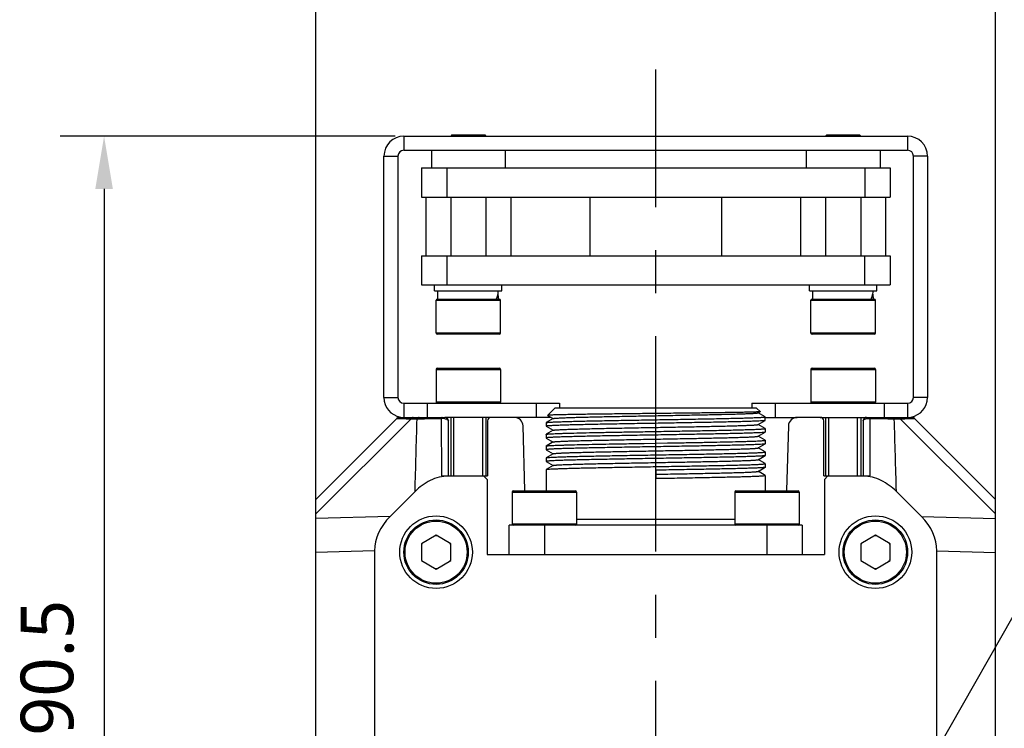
# Model space of a CAD drawing. Header units: millimetres. Extents: x -25 to 531, y 144 to 427.
# Tile 7 of 10: x 379 to 435, y 270 to 310. Entities that reach past the tile are written whole.
import ezdxf

# ---------------------------------------------------------------- set-up
doc = ezdxf.new("R2010")
doc.units = ezdxf.units.MM
doc.header["$LTSCALE"] = 32.67
doc.header["$PDMODE"] = 3
doc.header["$PDSIZE"] = 8
doc.linetypes.add('CENTER', pattern=[0.6, 0.375, -0.075, 0.075, -0.075])
doc.layers.get('0').update_dxf_attribs({"linetype": 'CONTINUOUS'})
doc.layers.get('Defpoints').update_dxf_attribs({"linetype": 'CONTINUOUS'})
for name, color, linetype in [('00_COMPONENTS', 7, 'CONTINUOUS'), ('03_ALL_AXES', 7, 'CONTINUOUS'), ('51__DRAFT_DIMS', 7, 'CONTINUOUS')]:
    doc.layers.add(name, color=color, linetype=linetype)
doc.styles.get("Standard").update_dxf_attribs({"font": 'Roboto-Regular.ttf'})
doc.dimstyles.new('DIMSTYLE_2', dxfattribs={"dimtxt": 3, "dimasz": 3, "dimexe": 2.5, "dimexo": 0.5, "dimgap": 0.75, "dimtad": 1, "dimlfac": 1.5, "dimdsep": 46, "dimtxsty": 'STANDARD', "dimblk": '_FILLED', "dimblk1": '_FILLED', "dimblk2": '_FILLED', "dimcen": 0.09, "dimclrt": 3, "dimazin": 2, "dimtp": 0.3, "dimtm": 0.3, "dimtfac": 1, "dimtofl": 0, "dimtmove": 0, "dimatfit": 3, "dimldrblk": '_FILLED', "dimfxl": 1, "dimtolj": 1, "dimarcsym": 0})
doc.dimstyles.new('DIMSTYLE_3', dxfattribs={"dimtxt": 3, "dimasz": 3, "dimexe": 2.5, "dimexo": 0.5, "dimtad": 1, "dimlfac": 1.5, "dimdsep": 46, "dimtxsty": 'STANDARD', "dimblk": '_FILLED', "dimblk1": '_FILLED', "dimblk2": '_FILLED', "dimcen": 0.09, "dimclrt": 3, "dimazin": 2, "dimtp": 0.1, "dimtm": 0.1, "dimtfac": 1, "dimtofl": 0, "dimtmove": 0, "dimatfit": 1, "dimldrblk": '_FILLED', "dimfxl": 1, "dimtolj": 1, "dimarcsym": 0})

# ---------------------------------------------------------------- blocks, each defined once
blk = doc.blocks.new('_FILLED')
at = {"color": 0, "linetype": 'ByBlock'}
blk.add_solid([(0, 0), (-1, 0.167), (-1, -0.167)], dxfattribs=at)
blk = doc.blocks.new('*D2')
at = {"layer": '51__DRAFT_DIMS', "color": 0, "lineweight": -2}
for p, q in [((400.775, 303.293), (381.716, 303.293)), ((384.216, 300.293), (384.216, 245.96)), ((403.458, 242.96), (381.716, 242.96))]:
    blk.add_line(p, q, dxfattribs=at)
at = {"layer": 'Defpoints', "color": 0}
for p in [(401.275, 303.293), (384.216, 242.96), (403.958, 242.96)]:
    blk.add_point(p, dxfattribs=at)
at = {"layer": '51__DRAFT_DIMS', "color": 0, "linetype": 'ByBlock', "lineweight": -2, "xscale": 3, "yscale": 3, "zscale": 3}
for p, rotation in [((384.216, 303.293), 90), ((384.216, 242.96), 270)]:
    blk.add_blockref('_FILLED', p, dxfattribs=dict(at, rotation=rotation))
at = {"layer": '51__DRAFT_DIMS', "color": 3, "insert": (379.466, 273.048), "char_height": 3, "attachment_point": 2, "rotation": 90, "line_spacing_factor": 0.9}
blk.add_mtext('\\A1;90.5', dxfattribs=at)
blk = doc.blocks.new('*D3')
at = {"layer": '51__DRAFT_DIMS', "color": 0, "lineweight": -2}
for p, q in [((396.275, 280.11), (396.275, 330.524)), ((434.942, 280.11), (434.942, 330.524)), ((399.275, 328.024), (431.942, 328.024))]:
    blk.add_line(p, q, dxfattribs=at)
at = {"layer": 'Defpoints', "color": 0}
for p in [(434.942, 328.024), (396.275, 279.61), (434.942, 279.61)]:
    blk.add_point(p, dxfattribs=at)
at = {"layer": '51__DRAFT_DIMS', "color": 0, "linetype": 'ByBlock', "lineweight": -2, "xscale": 3, "yscale": 3, "zscale": 3, "rotation": 180}
blk.add_blockref('_FILLED', (396.275, 328.024), dxfattribs=at)
at = {"layer": '51__DRAFT_DIMS', "color": 0, "linetype": 'ByBlock', "lineweight": -2, "xscale": 3, "yscale": 3, "zscale": 3}
blk.add_blockref('_FILLED', (434.942, 328.024), dxfattribs=at)
at = {"layer": '51__DRAFT_DIMS', "color": 3, "insert": (415.582, 332.774), "char_height": 3, "attachment_point": 2, "line_spacing_factor": 0.9}
blk.add_mtext('\\A1;58', dxfattribs=at)
blk = doc.blocks.new('*D6')
at = {"layer": '51__DRAFT_DIMS', "color": 0, "lineweight": -2}
for p in [(430.599, 266.576), (463.99, 282.19)]:
    blk.add_line(p, (439.472, 282.19), dxfattribs=at)
at = {"layer": 'Defpoints', "color": 0}
for p in [(430.434, 266.286), (429.116, 263.968)]:
    blk.add_point(p, dxfattribs=at)
at = {"layer": '51__DRAFT_DIMS', "color": 0, "linetype": 'ByBlock', "lineweight": -2, "xscale": 3, "yscale": 3, "zscale": 3, "rotation": 240.3907207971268}
blk.add_blockref('_FILLED', (429.116, 263.968), dxfattribs=at)
at = {"layer": '51__DRAFT_DIMS', "color": 3, "insert": (444.26, 286.815), "char_height": 3, "attachment_point": 1, "line_spacing_factor": 0.9}
blk.add_mtext('\\A1;2×2-M{\\A1;4\\fGDT|b1|i0|c0|p2;x\\fRoboto|b0|i0|c0|p2;8}', dxfattribs=at)

msp = doc.modelspace()

# ---------------------------------------------------------------- linework, layer by layer
at = {"layer": '00_COMPONENTS', "color": 4}
for p, q in [((401.2753, 303.2934), (401.2753, 302.4934)), ((404.1086, 303.361), (404.1086, 303.2934)), ((405.7753, 303.361), (405.7753, 303.2934)), ((425.4419, 303.361), (425.4419, 303.2934)), ((427.1086, 303.361), (427.1086, 303.2934)), ((429.9419, 303.2934), (429.9419, 302.4934)), ((400.1419, 302.1601), (400.9419, 302.1601)), ((431.0753, 302.1601), (430.2753, 302.1601)), ((403.1086, 293.961), (406.7753, 293.961)), ((424.4419, 293.961), (428.1086, 293.961)), ((406.7753, 292.0944), (403.1086, 292.0944)), ((428.1086, 292.0944), (424.4419, 292.0944)), ((403.1086, 290.0268), (406.7753, 290.0268)), ((424.4419, 290.0268), (428.1086, 290.0268)), ((400.1419, 288.4268), (400.9419, 288.4268)), ((402.6086, 288.0934), (402.6086, 287.2934)), ((406.7753, 288.1601), (403.1086, 288.1601)), ((408.8086, 288.0934), (408.8086, 287.2934)), ((422.4086, 288.0934), (422.4086, 287.2934)), ((428.1086, 288.1601), (424.4419, 288.1601)), ((428.6086, 288.0934), (428.6086, 287.2934)), ((431.0753, 288.4268), (430.2753, 288.4268)), ((396.2753, 281.7973), (401.6879, 287.21)), ((400.8833, 287.2349), (401.6879, 287.21)), ((401.1058, 287.2282), (401.1606, 287.2263)), ((401.6879, 287.21), (402.0309, 287.21)), ((403.3528, 287.2329), (403.4211, 287.2333)), ((403.4317, 283.9601), (403.4211, 287.2333)), ((404.1223, 283.9601), (404.1223, 287.2934)), ((405.7616, 283.9601), (405.7616, 287.2934)), ((425.4556, 283.9601), (425.4556, 287.2934)), ((427.0949, 283.9601), (427.0949, 287.2934)), ((427.796, 287.2333), (427.7855, 283.9601)), ((429.1863, 287.21), (429.5292, 287.21)), ((429.5292, 287.21), (430.3338, 287.2349)), ((429.5292, 287.21), (434.9419, 281.7973)), ((430.1341, 287.2287), (430.2068, 287.2308)), ((430.2068, 287.2308), (430.2373, 287.2319)), ((407.4419, 283.0468), (411.1086, 283.0468)), ((420.1086, 283.0468), (423.7753, 283.0468)), ((400.4919, 281.658), (396.2753, 281.5411)), ((411.1086, 281.4934), (420.1086, 281.4934)), ((430.7253, 281.658), (434.9419, 281.5411)), ((411.1086, 281.2268), (407.4419, 281.2268)), ((409.2753, 281.1601), (409.2753, 279.4934)), ((423.7753, 281.2268), (420.1086, 281.2268)), ((421.9419, 279.4934), (421.9419, 281.1601)), ((399.6086, 279.7027), (396.2753, 279.6103)), ((431.6086, 279.7027), (434.9419, 279.6103))]:
    msp.add_line(p, q, dxfattribs=at)
at = {"layer": '00_COMPONENTS', "color": 7}
for p, q in [((401.2753, 303.2934), (429.9419, 303.2934)), ((404.0086, 303.361), (403.9419, 303.2944)), ((404.0086, 303.361), (405.8753, 303.361)), ((405.8752, 303.361), (405.9419, 303.2944)), ((425.3419, 303.361), (425.2753, 303.2944)), ((425.3419, 303.361), (427.2086, 303.361)), ((427.2086, 303.361), (427.2752, 303.2944)), ((400.1419, 288.4268), (400.1419, 302.1601)), ((400.9419, 302.1601), (400.9419, 288.4268)), ((401.2753, 302.4934), (429.9419, 302.4934)), ((402.8422, 302.4934), (402.8422, 301.4944)), ((407.0417, 302.4934), (407.0417, 301.4944)), ((424.1755, 302.4934), (424.1755, 301.4944)), ((428.375, 302.4934), (428.375, 301.4944)), ((430.2753, 288.4268), (430.2753, 302.1601)), ((431.0753, 302.1601), (431.0753, 288.4268)), ((402.2753, 301.4944), (402.2753, 299.8277)), ((402.2753, 301.4944), (428.9419, 301.4944)), ((403.7153, 301.4944), (403.7153, 299.8277)), ((427.5018, 301.4944), (427.5018, 299.8277)), ((428.9419, 301.4944), (428.9419, 299.8277)), ((402.2753, 299.8277), (428.9419, 299.8277)), ((402.5223, 299.8277), (402.5223, 296.4944)), ((403.9397, 299.8277), (403.9397, 296.4944)), ((405.9442, 299.8277), (405.9442, 296.4944)), ((407.3615, 299.8277), (407.3615, 296.4944)), ((411.8585, 299.8277), (411.8586, 296.4944)), ((419.3586, 299.8277), (419.3586, 296.4944)), ((423.8556, 299.8277), (423.8556, 296.4944)), ((425.273, 299.8277), (425.273, 296.4944)), ((427.2775, 299.8277), (427.2775, 296.4944)), ((428.6949, 299.8277), (428.6949, 296.4944)), ((402.2753, 296.4944), (402.2753, 294.8277)), ((402.2753, 296.4944), (428.9419, 296.4944)), ((403.7153, 296.4944), (403.7153, 294.8277)), ((427.5018, 294.8277), (427.5018, 296.4944)), ((428.9419, 296.4944), (428.9419, 294.8277)), ((402.2753, 294.8277), (428.9419, 294.8277)), ((403.0253, 294.4944), (403.0253, 294.8277)), ((406.8586, 294.4944), (406.8586, 294.8277)), ((424.3586, 294.4944), (424.3586, 294.8277)), ((428.1919, 294.4944), (428.1919, 294.8277)), ((403.027, 294.4944), (406.8568, 294.4944)), ((403.2086, 294.0277), (403.2086, 294.4944)), ((424.3604, 294.4944), (428.1901, 294.4944)), ((424.5419, 294.0277), (424.5419, 294.4944)), ((403.1086, 292.0944), (403.1086, 293.961)), ((403.1753, 294.0277), (406.7086, 294.0277)), ((406.7753, 292.0944), (406.7753, 293.961)), ((424.4419, 292.0944), (424.4419, 293.961)), ((424.5086, 294.0277), (428.0419, 294.0277)), ((428.1086, 292.0944), (428.1086, 293.961)), ((406.7086, 292.0277), (403.1753, 292.0277)), ((428.0419, 292.0277), (424.5086, 292.0277)), ((403.1086, 290.0268), (403.1086, 288.1601)), ((403.1753, 290.0934), (406.7086, 290.0934)), ((406.7753, 290.0268), (406.7753, 288.1601)), ((424.4419, 290.0268), (424.4419, 288.1601)), ((424.5086, 290.0934), (428.0419, 290.0934)), ((428.1086, 290.0268), (428.1086, 288.1601)), ((401.2753, 288.0934), (401.2753, 287.2934)), ((401.2753, 288.0934), (410.1419, 288.0934)), ((410.1419, 288.0934), (410.1419, 287.8268)), ((421.0753, 288.0934), (421.0753, 287.8268)), ((421.0753, 288.0934), (429.9419, 288.0934)), ((429.9419, 288.0934), (429.9419, 287.2934)), ((409.4568, 287.4083), (409.8753, 287.8268)), ((421.3419, 287.8268), (409.8753, 287.8268)), ((421.5491, 287.6196), (421.3419, 287.8268)), ((421.4388, 287.5544), (421.5483, 287.6177)), ((421.8317, 287.3341), (421.4445, 287.5578)), ((421.5491, 287.6196), (421.5484, 287.6176)), ((396.2753, 282.6268), (400.9419, 287.2934)), ((400.9419, 287.2934), (403.6086, 287.2934)), ((406.2419, 287.2934), (403.6086, 287.2934)), ((403.8086, 283.9601), (403.8086, 287.0934)), ((403.9419, 287.2934), (403.9419, 283.9601)), ((405.9419, 287.2934), (405.9419, 283.9601)), ((406.0419, 287.0934), (406.0419, 283.9601)), ((407.5563, 287.2934), (406.2419, 287.2934)), ((409.6533, 287.2934), (407.5563, 287.2934)), ((409.3753, 286.9934), (409.3781, 286.9966)), ((409.3753, 286.9934), (409.3753, 286.7886)), ((409.7786, 287.2278), (409.3781, 286.9964)), ((409.4568, 287.4083), (409.4574, 287.4063)), ((409.4576, 287.4065), (409.7728, 287.2244)), ((421.4385, 286.8877), (421.8392, 287.1192)), ((421.8419, 287.3268), (421.8315, 287.3343)), ((421.8419, 287.122), (421.8392, 287.1189)), ((421.8419, 287.1223), (421.8419, 287.3266)), ((421.8449, 287.2934), (423.6609, 287.2934)), ((424.9753, 287.2934), (423.6609, 287.2934)), ((424.9753, 287.2934), (427.6086, 287.2934)), ((425.1753, 283.9601), (425.1753, 287.0934)), ((425.2753, 287.2934), (425.2753, 283.9601)), ((427.2753, 287.2934), (427.2753, 283.9601)), ((427.4086, 287.0934), (427.4086, 283.9601)), ((427.6086, 287.2934), (430.2753, 287.2934)), ((430.3338, 287.2349), (434.9419, 282.6268)), ((408.1632, 283.1325), (408.0561, 286.808)), ((409.3753, 286.7886), (409.378, 286.7855)), ((409.378, 286.7859), (409.773, 286.5577)), ((409.7788, 286.5611), (409.378, 286.3296)), ((414.0345, 286.4663), (414.0483, 286.4666)), ((415.6019, 286.4933), (415.6153, 286.4935)), ((421.4389, 286.221), (421.8392, 286.4522)), ((421.8391, 286.663), (421.4443, 286.8911)), ((421.8419, 286.6601), (421.8391, 286.6633)), ((421.8419, 286.4553), (421.8392, 286.4522)), ((421.8419, 286.6601), (421.8419, 286.4553)), ((423.1611, 286.808), (423.0539, 283.1325)), ((409.3753, 286.3268), (409.378, 286.3299)), ((409.3753, 286.3268), (409.3753, 286.122)), ((409.3753, 286.122), (409.3779, 286.1189)), ((409.3779, 286.1189), (409.7724, 285.891)), ((409.7781, 285.8944), (409.3779, 285.6632)), ((414.7079, 285.8114), (414.942, 285.8154)), ((414.942, 285.8154), (416.2754, 285.8381)), ((416.2754, 285.8381), (416.5095, 285.8422)), ((421.4389, 285.5544), (421.8393, 285.7856)), ((421.8393, 285.9964), (421.4447, 286.2243)), ((421.8419, 285.9935), (421.8393, 285.9966)), ((421.8419, 285.7886), (421.8393, 285.7856)), ((421.8419, 285.9934), (421.8419, 285.7886)), ((409.3753, 285.6601), (409.3779, 285.6632)), ((409.3753, 285.6601), (409.3753, 285.4553)), ((409.3753, 285.4553), (409.378, 285.4522)), ((409.378, 285.4523), (409.7726, 285.2244)), ((409.7784, 285.2277), (409.378, 284.9965)), ((421.8392, 285.3299), (421.4447, 285.5577)), ((421.8419, 285.3268), (421.8392, 285.3299)), ((421.8419, 285.3268), (421.8419, 285.122)), ((409.3753, 284.9934), (409.378, 284.9966)), ((409.3753, 284.9934), (409.3753, 284.7886)), ((409.3753, 284.7886), (409.378, 284.7855)), ((409.378, 284.7855), (409.7724, 284.5577)), ((421.4389, 284.8877), (421.8392, 285.1189)), ((421.8392, 284.6631), (421.4447, 284.891)), ((421.8419, 285.122), (421.8392, 285.1188)), ((421.8419, 284.6601), (421.8392, 284.6632)), ((421.8419, 284.6601), (421.8419, 284.4553)), ((409.3753, 284.3268), (409.3779, 284.3299)), ((409.3753, 284.3268), (409.3753, 283.1134)), ((409.7782, 284.561), (409.3779, 284.3298)), ((415.6086, 284.2886), (415.6086, 283.8268)), ((421.439, 284.2211), (421.8393, 284.4523)), ((421.8392, 283.9966), (421.4448, 284.2244)), ((421.8419, 284.4553), (421.8393, 284.4522)), ((403.4317, 283.9601), (406.0419, 283.9601)), ((406.0086, 283.7601), (405.8086, 283.9601)), ((406.0086, 283.7601), (406.0086, 279.4934)), ((421.8419, 283.9934), (421.8392, 283.9966)), ((421.8419, 283.9934), (421.8419, 283.1134)), ((425.1753, 283.9601), (427.7855, 283.9601)), ((425.4086, 283.9601), (425.2086, 283.7601)), ((425.2086, 283.7601), (425.2086, 279.4934)), ((401.9111, 283.0772), (400.4919, 281.658)), ((407.4419, 283.0468), (407.4419, 281.2268)), ((407.5086, 283.1134), (411.0419, 283.1134)), ((411.1086, 283.0468), (411.1086, 281.2268)), ((420.1086, 283.0468), (420.1086, 281.2268)), ((420.1753, 283.1134), (423.7086, 283.1134)), ((423.7753, 283.0468), (423.7753, 281.2268)), ((430.7253, 281.658), (429.306, 283.0772)), ((396.2753, 247.6268), (396.2753, 282.6268)), ((434.9419, 247.6268), (434.9419, 282.6268)), ((407.2753, 279.4934), (407.2753, 281.1601)), ((423.9419, 281.1601), (407.2753, 281.1601)), ((423.9419, 281.1601), (423.9419, 279.4934)), ((403.1086, 280.589), (402.2753, 280.1079)), ((403.9419, 280.1079), (403.1086, 280.589)), ((428.1086, 280.589), (427.2753, 280.1079)), ((428.9419, 280.1079), (428.1086, 280.589)), ((399.6086, 279.7027), (399.6086, 250.5508)), ((402.2753, 280.1079), (402.2753, 279.1456)), ((403.9419, 279.1456), (403.9419, 280.1079)), ((427.2753, 280.1079), (427.2753, 279.1456)), ((428.9419, 279.1456), (428.9419, 280.1079)), ((431.6086, 250.5508), (431.6086, 279.7027)), ((402.2753, 279.1456), (403.1086, 278.6645)), ((403.1086, 278.6645), (403.9419, 279.1456)), ((406.0086, 279.4934), (425.2086, 279.4934)), ((427.2753, 279.1456), (428.1086, 278.6645)), ((428.1086, 278.6645), (428.9419, 279.1456))]:
    msp.add_line(p, q, dxfattribs=at)
at = {"layer": '00_COMPONENTS', "color": 4}
for points in [[(400.8833, 287.2349), (400.8867, 287.2347), (400.9396, 287.2332)], [(400.9396, 287.2332), (400.9717, 287.2323), (401.0102, 287.2309), (401.1058, 287.2282)], [(401.2191, 287.2244), (401.2809, 287.2227), (401.4063, 287.2186)], [(401.4063, 287.2186), (401.4692, 287.2169), (401.5293, 287.2149), (401.5857, 287.2127), (401.6387, 287.2109), (401.6879, 287.21)], [(429.5292, 287.21), (429.6241, 287.2132), (429.7115, 287.2158), (429.7915, 287.2181)], [(430.2644, 287.2327), (430.2877, 287.2332), (430.3066, 287.234), (430.3208, 287.2349), (430.33, 287.2353), (430.3338, 287.2349)]]:
    msp.add_lwpolyline(points, dxfattribs=at)
at = {"layer": '00_COMPONENTS', "color": 7}
for centre, radius in [((403.1086, 279.6268), 2.0667), ((403.1086, 279.6268), 1.8333), ((428.1086, 279.6268), 2.0667), ((428.1086, 279.6268), 1.8333)]:
    msp.add_circle(centre, radius, dxfattribs=at)
at = {"layer": '00_COMPONENTS', "color": 4}
for centre in [(403.1086, 279.6268), (428.1086, 279.6268)]:
    msp.add_circle(centre, 1.7667, dxfattribs=at)
at = {"layer": '00_COMPONENTS', "color": 7}
for centre, radius, start, end in [((401.2753, 302.1601), 1.1333, 90, 180), ((429.9419, 302.1601), 1.1333, 0, 90), ((401.2753, 302.1601), 0.3333, 90, 180), ((429.9419, 302.1601), 0.3333, 0, 90), ((403.1753, 293.961), 0.0667, 90, 180), ((406.7086, 293.961), 0.0667, 0, 90), ((424.5086, 293.961), 0.0667, 90, 180), ((428.0419, 293.961), 0.0667, 0, 90), ((403.1753, 292.0944), 0.0667, 180, 270), ((406.7086, 292.0944), 0.0667, 270, 360), ((424.5086, 292.0944), 0.0667, 180, 270), ((428.0419, 292.0944), 0.0667, 270, 360), ((403.1753, 290.0268), 0.0667, 90, 180), ((406.7086, 290.0268), 0.0667, 0, 90), ((424.5086, 290.0268), 0.0667, 90, 180), ((428.0419, 290.0268), 0.0667, 0, 90), ((401.2753, 288.4268), 1.1333, 180, 259.94952), ((401.2753, 288.4268), 0.3333, 180, 270), ((403.1753, 288.1601), 0.0667, 180, 270), ((406.7086, 288.1601), 0.0667, 270, 360), ((424.5086, 288.1601), 0.0667, 180, 270), ((428.0419, 288.1601), 0.0667, 270, 360), ((429.9419, 288.4268), 0.3333, 270, 360), ((429.9419, 288.4268), 1.1333, 280.05048, 360), ((401.0248, 287.0934), 0.2, 90, 135), ((403.6086, 287.0934), 0.2, 0, 90), ((406.2419, 287.0934), 0.2, 90, 180), ((407.5563, 286.7934), 0.5, 1.67, 90), ((423.6609, 286.7934), 0.5, 90, 178.33), ((424.9753, 287.0934), 0.2, 0, 90), ((427.6086, 287.0934), 0.2, 90, 180), ((430.1924, 287.0934), 0.2, 45, 90), ((407.5086, 283.0468), 0.0667, 90, 180), ((411.0419, 283.0468), 0.0667, 0, 90), ((420.1753, 283.0468), 0.0667, 90, 180), ((423.7086, 283.0468), 0.0667, 0, 90), ((407.5086, 281.2268), 0.0667, 180, 270), ((411.0419, 281.2268), 0.0667, 270, 360), ((420.1753, 281.2268), 0.0667, 180, 270), ((423.7086, 281.2268), 0.0667, 270, 360), ((403.1086, 279.6268), 0.9333, 87.30059, 93.2345), ((428.1086, 279.6268), 0.9333, 87.30059, 93.2345), ((403.1086, 279.6268), 0.9333, 147.83663, 153.2345), ((403.1086, 279.6268), 0.9333, 27.85198, 33.2345), ((428.1086, 279.6268), 0.9333, 147.83663, 153.2345), ((428.1086, 279.6268), 0.9333, 27.85198, 33.2345), ((403.1086, 279.6268), 0.9333, 207.85198, 213.2345), ((403.1086, 279.6268), 0.9333, 327.83663, 333.2345), ((428.1086, 279.6268), 0.9333, 207.85198, 213.2345), ((428.1086, 279.6268), 0.9333, 327.83663, 333.2345), ((403.1086, 279.6268), 0.9333, 267.30059, 273.2345), ((428.1086, 279.6268), 0.9333, 267.30059, 273.2345)]:
    msp.add_arc(centre, radius, start, end, dxfattribs=at)
at = {"layer": '00_COMPONENTS', "color": 4}
for centre, radius, start, end in [((403.4742, 286.4806), 0.7546, 91.2711, 94.03359), ((403.4751, 286.4501), 0.7851, 87.33187, 91.28884), ((403.4781, 286.5005), 0.7346, 81.8175, 87.3831), ((427.7425, 286.4667), 0.7685, 87.36044, 88.68156), ((427.7438, 286.4942), 0.7409, 85.95523, 87.36241)]:
    msp.add_arc(centre, radius, start, end, dxfattribs=at)
at = {"layer": '00_COMPONENTS', "color": 7}
for centre, major_axis, ratio, start_param, end_param in [((404.9419, 294.6939), (0, 1.7333), 1, -1.9324864, -1.7901755), ((404.9419, 294.6939), (1.7333, 0), 1, -0.2193792, -0.1153986), ((404.9419, 293.9397), (0, 1.7333), 1, -1.458168, -1.3514992), ((426.2753, 294.6939), (0, 1.7333), 1, -1.9324864, -1.7901755), ((426.2753, 294.6939), (1.7333, 0), 1, -0.2193792, -0.1153986), ((426.2753, 293.9397), (0, 1.7333), 1, -1.458168, -1.3514992), ((404.9419, 294.6939), (1.7333, 0), 1, -0.394529, -0.3616901), ((404.9419, 293.9397), (1.7333, 0), 1, 0.0507911, 0.1126284), ((426.2753, 294.6939), (1.7333, 0), 1, -0.394529, -0.3616901), ((426.2753, 293.9397), (1.7333, 0), 1, 0.0507911, 0.1126284), ((404.3226, 279.7681), (-4.7131, -0.1307), 0.7069709, -0.6417677, -0.0196005), ((426.8945, 279.7681), (4.7131, -0.1307), 0.7069709, 0.0196005, 0.6417677)]:
    msp.add_ellipse(centre, major_axis=major_axis, ratio=ratio, start_param=start_param, end_param=end_param, dxfattribs=at)
for points, knots in [([(415.6086, 287.5139), (415.2116, 287.5093), (414.4321, 287.501), (413.4716, 287.4898), (412.7362, 287.4809), (412.222, 287.4743), (411.74, 287.4677), (411.2949, 287.4612), (410.8908, 287.4546), (410.5317, 287.4481), (410.2209, 287.4417), (409.9934, 287.4361), (409.8378, 287.4314), (409.7415, 287.4282), (409.6591, 287.425), (409.5908, 287.4218), (409.5368, 287.4186), (409.5008, 287.4158), (409.4792, 287.4134), (409.4684, 287.4118), (409.4614, 287.4103), (409.4576, 287.4092), (409.4568, 287.4083)], [0, 0, 0, 0, 0.1935693, 0.3800095, 0.4682887, 0.552125, 0.6307074, 0.7032831, 0.7691614, 0.8277162, 0.8783937, 0.9207206, 0.9386252, 0.954301, 0.9677093, 0.9788232, 0.987621, 0.9940833, 0.9964353, 0.9982011, 0.9993837, 1, 1, 1, 1]), ([(409.7786, 287.2278), (409.7833, 287.2305), (409.7986, 287.234), (409.8276, 287.239), (409.8704, 287.2437), (409.9264, 287.2487), (409.9956, 287.2537), (410.1134, 287.261), (410.292, 287.2697), (410.5427, 287.2797), (410.8404, 287.2897), (411.1823, 287.2998), (411.5651, 287.3099), (411.9851, 287.32), (412.6085, 287.334), (413.4496, 287.3511), (414.5109, 287.3711), (415.6126, 287.3911), (416.7143, 287.4112), (417.775, 287.4312), (418.6156, 287.4483), (419.2385, 287.4622), (419.6582, 287.4723), (420.0402, 287.4824), (420.3813, 287.4925), (420.6783, 287.5025), (420.9286, 287.5125), (421.1068, 287.5212), (421.224, 287.5285), (421.2925, 287.5335), (421.3478, 287.5385), (421.3901, 287.5433), (421.4189, 287.5482), (421.434, 287.5517), (421.4388, 287.5544)], [0, 0, 0, 0, 0.0014053, 0.0039409, 0.0076244, 0.0124503, 0.0184009, 0.0254567, 0.0428108, 0.064364, 0.0899645, 0.1193853, 0.1523112, 0.1884262, 0.2274162, 0.3126263, 0.404724, 0.5003411, 0.5959475, 0.6880201, 0.7731298, 0.8121127, 0.8482131, 0.8810628, 0.9103829, 0.9359367, 0.9574871, 0.9747928, 0.9817924, 0.9876775, 0.9924425, 0.996083, 0.998598, 1, 1, 1, 1]), ([(421.5484, 287.6176), (421.5447, 287.6154), (421.5311, 287.6138), (421.5051, 287.6102), (421.4645, 287.6074), (421.4105, 287.6041), (421.3427, 287.601), (421.2615, 287.5977), (421.1669, 287.5945), (421.0149, 287.59), (420.7938, 287.5844), (420.4924, 287.578), (420.1452, 287.5716), (419.7554, 287.5652), (419.3269, 287.5588), (418.6895, 287.55), (417.8283, 287.5391), (416.7399, 287.5266), (415.9906, 287.5182), (415.6086, 287.5139)], [0, 0, 0, 0, 0.0021696, 0.0066487, 0.013459, 0.0225899, 0.0340177, 0.0477165, 0.0636524, 0.0817856, 0.1244737, 0.1753725, 0.2340015, 0.2998094, 0.3721782, 0.4504332, 0.6216378, 0.8070875, 1, 1, 1, 1]), ([(421.8342, 287.1167), (421.827, 287.1143), (421.8073, 287.1106), (421.7705, 287.1056), (421.7194, 287.1007), (421.623, 287.0933), (421.4676, 287.0846), (421.2405, 287.0746), (420.9609, 287.0646), (420.6314, 287.0545), (420.2551, 287.0444), (419.6701, 287.0302), (418.8515, 287.013), (417.7863, 286.9929), (416.64, 286.9728), (415.4553, 286.9527), (414.2764, 286.9326), (413.3174, 286.9155), (412.586, 286.9017), (412.0763, 286.8915), (411.5996, 286.8813), (411.1603, 286.8712), (410.7625, 286.861), (410.4098, 286.8509), (410.1057, 286.8408), (409.8839, 286.8321), (409.7328, 286.8249), (409.6399, 286.8198), (409.5609, 286.8148), (409.496, 286.8098), (409.4452, 286.8048), (409.4091, 286.8001), (409.3875, 286.7956), (409.3779, 286.7921), (409.3753, 286.7897), (409.3753, 286.7886)], [0, 0, 0, 0, 0.0018315, 0.0048053, 0.0089261, 0.0141864, 0.0280809, 0.0463666, 0.0688763, 0.0954, 0.1256921, 0.1594707, 0.2361967, 0.3227247, 0.4158353, 0.5120635, 0.6078285, 0.6995662, 0.742849, 0.7838632, 0.8222275, 0.8575837, 0.8896019, 0.9179852, 0.9424681, 0.9628238, 0.9713941, 0.9788654, 0.9852198, 0.9904451, 0.9945304, 0.9974685, 0.9992648, 0.9997483, 1, 1, 1, 1]), ([(409.383, 286.9988), (409.3901, 287.0012), (409.4096, 287.0049), (409.4459, 287.0097), (409.4964, 287.0146), (409.5916, 287.0219), (409.7449, 287.0306), (409.9689, 287.0405), (410.2447, 287.0504), (410.5698, 287.0604), (410.9412, 287.0705), (411.5187, 287.0845), (412.3276, 287.1017), (413.3809, 287.1216), (414.516, 287.1415), (415.6911, 287.1615), (416.8632, 287.1815), (417.9893, 287.2014), (418.88, 287.2185), (419.5387, 287.2324), (419.9816, 287.2424), (420.3843, 287.2525), (420.7431, 287.2626), (421.0547, 287.2726), (421.2835, 287.2813), (421.4408, 287.2884), (421.5389, 287.2934), (421.6234, 287.2985), (421.6941, 287.3034), (421.7506, 287.3085), (421.7935, 287.313), (421.8215, 287.3181), (421.8363, 287.3213), (421.8403, 287.3243)], [0, 0, 0, 0, 0.0018136, 0.0047527, 0.0088223, 0.0140155, 0.0277278, 0.0457704, 0.0679809, 0.0941552, 0.1240548, 0.1574052, 0.2332035, 0.3187728, 0.4109769, 0.5064349, 0.6016472, 0.6931229, 0.7775082, 0.8160624, 0.8517104, 0.8841253, 0.9130104, 0.938099, 0.9591633, 0.9681244, 0.976011, 0.982804, 0.9884893, 0.9930556, 0.9964935, 0.9988015, 1, 1, 1, 1]), ([(421.8342, 286.45), (421.827, 286.4476), (421.8073, 286.4439), (421.7707, 286.439), (421.7196, 286.4341), (421.6232, 286.4267), (421.4679, 286.418), (421.2409, 286.408), (420.9613, 286.398), (420.6319, 286.3879), (420.2555, 286.3777), (419.6706, 286.3636), (418.852, 286.3463), (417.7868, 286.3263), (416.6405, 286.3062), (415.4558, 286.2861), (414.2767, 286.2659), (413.3177, 286.2489), (412.5862, 286.235), (412.0766, 286.2248), (411.5998, 286.2147), (411.1605, 286.2045), (410.7626, 286.1944), (410.4099, 286.1842), (410.1058, 286.1742), (409.884, 286.1654), (409.7329, 286.1582), (409.6399, 286.1531), (409.5609, 286.1481), (409.496, 286.1431), (409.4453, 286.1381), (409.4091, 286.1334), (409.3875, 286.129), (409.3779, 286.1255), (409.3753, 286.123), (409.3753, 286.122)], [0, 0, 0, 0, 0.0018279, 0.004798, 0.0089154, 0.0141727, 0.0280617, 0.0463424, 0.0688477, 0.0953675, 0.1256566, 0.1594331, 0.2361567, 0.3226847, 0.4157966, 0.512029, 0.6077988, 0.6995409, 0.7428265, 0.783844, 0.8222118, 0.8575711, 0.8895918, 0.917977, 0.9424621, 0.9628198, 0.971391, 0.978863, 0.9852181, 0.9904439, 0.9945296, 0.9974679, 0.9992643, 0.9997479, 1, 1, 1, 1]), ([(409.383, 286.3321), (409.3886, 286.334), (409.4032, 286.337), (409.4454, 286.3433), (409.5223, 286.3502), (409.6428, 286.3583), (409.8007, 286.3665), (409.9949, 286.3747), (410.2242, 286.383), (410.4872, 286.3913), (410.9002, 286.4029), (411.4867, 286.4171), (412.2639, 286.4336), (413.1248, 286.4501), (413.7243, 286.4609), (414.0345, 286.4663)], [0, 0, 0, 0, 0.0037914, 0.009629, 0.0274792, 0.0534936, 0.0875292, 0.1293733, 0.1787733, 0.2354165, 0.2989558, 0.4450841, 0.6135124, 0.8000366, 1, 1, 1, 1]), ([(409.7788, 286.5611), (409.7835, 286.5638), (409.7987, 286.5673), (409.8275, 286.5723), (409.87, 286.577), (409.9257, 286.582), (409.9947, 286.587), (410.1125, 286.5943), (410.2911, 286.603), (410.5417, 286.613), (410.839, 286.623), (411.1806, 286.6331), (411.5633, 286.6432), (411.9833, 286.6533), (412.6064, 286.6673), (413.4473, 286.6844), (414.5084, 286.7044), (415.61, 286.7244), (416.7117, 286.7444), (417.7726, 286.7644), (418.6132, 286.7815), (419.2362, 286.7955), (419.6561, 286.8056), (420.0385, 286.8157), (420.3797, 286.8258), (420.6769, 286.8358), (420.9273, 286.8458), (421.1058, 286.8545), (421.2234, 286.8618), (421.2921, 286.8668), (421.3475, 286.8718), (421.3898, 286.8765), (421.4186, 286.8815), (421.4337, 286.885), (421.4385, 286.8877)], [0, 0, 0, 0, 0.0014008, 0.0039179, 0.0075728, 0.0123701, 0.0183054, 0.0253584, 0.0427214, 0.0642755, 0.0898382, 0.1192193, 0.1521428, 0.188264, 0.2272458, 0.3124126, 0.404513, 0.5001222, 0.5957282, 0.6878208, 0.7729497, 0.8119294, 0.8480471, 0.8809426, 0.9102829, 0.9358325, 0.9573855, 0.9747353, 0.9817665, 0.9876734, 0.9924474, 0.9960882, 0.9986001, 1, 1, 1, 1]), ([(414.0478, 286.4666), (414.1755, 286.4688), (414.6935, 286.4779), (415.2116, 286.4867), (415.6019, 286.4933)], [0, 0, 0, 0, 0.2464821, 1, 1, 1, 1]), ([(415.6153, 286.4935), (416.0203, 286.5004), (416.8147, 286.514), (417.7933, 286.5313), (418.5416, 286.5453), (419.064, 286.5557), (419.5532, 286.566), (420.0044, 286.5763), (420.4134, 286.5866), (420.7762, 286.5969), (421.0893, 286.6071), (421.3177, 286.616), (421.4733, 286.6233), (421.5691, 286.6285), (421.6506, 286.6336), (421.7174, 286.6387), (421.7698, 286.6437), (421.807, 286.6484), (421.8293, 286.653), (421.8392, 286.6565), (421.8419, 286.659), (421.8419, 286.6601)], [0, 0, 0, 0, 0.1950121, 0.3825012, 0.4711581, 0.5552744, 0.6340431, 0.7067054, 0.7725637, 0.8309871, 0.8814122, 0.9233579, 0.9410232, 0.956426, 0.9695281, 0.9803028, 0.9887269, 0.9947847, 0.9984864, 0.9994819, 1, 1, 1, 1]), ([(421.8343, 285.7834), (421.8272, 285.781), (421.8075, 285.7773), (421.7709, 285.7723), (421.7199, 285.7674), (421.6236, 285.76), (421.4684, 285.7513), (421.2415, 285.7414), (420.962, 285.7313), (420.6327, 285.7212), (420.2564, 285.7111), (419.6716, 285.6969), (418.853, 285.6797), (417.7877, 285.6596), (416.6414, 285.6395), (415.4566, 285.6194), (414.2775, 285.5993), (413.3183, 285.5822), (412.5867, 285.5684), (412.077, 285.5582), (411.6002, 285.548), (411.1607, 285.5378), (410.7628, 285.5277), (410.4101, 285.5176), (410.1059, 285.5075), (409.8841, 285.4987), (409.7329, 285.4915), (409.64, 285.4865), (409.5609, 285.4814), (409.496, 285.4764), (409.4453, 285.4715), (409.4091, 285.4668), (409.3875, 285.4623), (409.3779, 285.4588), (409.3753, 285.4564), (409.3753, 285.4553)], [0, 0, 0, 0, 0.0018218, 0.0047861, 0.0088978, 0.0141495, 0.028028, 0.0462996, 0.0687971, 0.0953098, 0.1255926, 0.1593643, 0.2360832, 0.3226102, 0.4157255, 0.5119645, 0.6077438, 0.6994975, 0.7427893, 0.7838123, 0.8221851, 0.8575494, 0.889575, 0.9179649, 0.9424537, 0.9628145, 0.971387, 0.9788602, 0.9852162, 0.9904427, 0.994529, 0.9974678, 0.9992645, 0.9997482, 1, 1, 1, 1]), ([(409.383, 285.6654), (409.3954, 285.6696), (409.4322, 285.6746), (409.5027, 285.6822), (409.6053, 285.6893), (409.739, 285.6968), (409.9032, 285.7043), (410.0971, 285.7118), (410.3197, 285.7194), (410.6704, 285.7301), (411.1705, 285.7431), (411.8372, 285.7581), (412.5824, 285.7732), (413.1037, 285.7829), (413.3749, 285.7879)], [0, 0, 0, 0, 0.0098429, 0.0276625, 0.0534168, 0.0869895, 0.1282116, 0.1768719, 0.2327203, 0.2954663, 0.4403182, 0.6084209, 0.7962826, 1, 1, 1, 1]), ([(409.7781, 285.8943), (409.7828, 285.897), (409.798, 285.9005), (409.8269, 285.9055), (409.8694, 285.9102), (409.925, 285.9153), (409.9937, 285.9203), (410.1111, 285.9275), (410.2894, 285.9362), (410.5398, 285.9462), (410.8371, 285.9563), (411.1784, 285.9663), (411.5608, 285.9764), (411.9806, 285.9866), (412.6036, 286.0005), (413.4444, 286.0176), (414.5054, 286.0376), (415.6071, 286.0576), (416.7089, 286.0777), (417.7701, 286.0977), (418.611, 286.1148), (419.2343, 286.1287), (419.6543, 286.1388), (420.0368, 286.1489), (420.3784, 286.159), (420.6759, 286.1691), (420.9266, 286.179), (421.105, 286.1878), (421.2226, 286.195), (421.2915, 286.2), (421.3473, 286.205), (421.39, 286.2098), (421.419, 286.2147), (421.4342, 286.2182), (421.439, 286.221)], [0, 0, 0, 0, 0.0014016, 0.0039241, 0.0075804, 0.0123672, 0.0182773, 0.0252993, 0.0426149, 0.0641625, 0.0897284, 0.1190804, 0.1519666, 0.1880672, 0.2270403, 0.3121945, 0.4042658, 0.4998773, 0.5954887, 0.6875795, 0.7727494, 0.8117417, 0.8478597, 0.8807603, 0.9101295, 0.9357214, 0.9572953, 0.9746238, 0.9816538, 0.9875783, 0.9923845, 0.9960595, 0.9985939, 1, 1, 1, 1]), ([(413.3749, 285.7879), (413.4834, 285.7899), (413.9278, 285.7979), (414.3721, 285.8056), (414.7079, 285.8114)], [0, 0, 0, 0, 0.244186, 1, 1, 1, 1]), ([(416.5095, 285.8422), (416.6228, 285.8441), (417.0671, 285.8518), (417.5114, 285.8596), (417.8424, 285.8657)], [0, 0, 0, 0, 0.2550495, 1, 1, 1, 1]), ([(417.8424, 285.8657), (418.1249, 285.8708), (418.6667, 285.881), (419.4385, 285.8967), (420.0305, 285.9102), (420.4565, 285.9212), (420.736, 285.9291), (420.9864, 285.937), (421.2064, 285.9449), (421.3948, 285.9528), (421.5503, 285.9606), (421.6591, 285.9674), (421.729, 285.9731), (421.7687, 285.977), (421.7992, 285.9808), (421.822, 285.9848), (421.8343, 285.9878), (421.8419, 285.9915), (421.8419, 285.9934)], [0, 0, 0, 0, 0.2116745, 0.4059477, 0.5784283, 0.6552553, 0.7252195, 0.787919, 0.8430072, 0.890167, 0.9291418, 0.9597082, 0.9717892, 0.9817142, 0.9894718, 0.9950645, 0.9985176, 1, 1, 1, 1]), ([(409.383, 284.9987), (409.3902, 285.0012), (409.4099, 285.0049), (409.4466, 285.0098), (409.4978, 285.0147), (409.5942, 285.0221), (409.7496, 285.0308), (409.9767, 285.0408), (410.2562, 285.0508), (410.5857, 285.0609), (410.9621, 285.071), (411.5471, 285.0852), (412.3657, 285.1024), (413.4309, 285.1225), (414.5772, 285.1426), (415.7619, 285.1627), (416.9408, 285.1828), (417.8998, 285.1999), (418.6312, 285.2137), (419.1409, 285.2239), (419.6176, 285.2341), (420.0569, 285.2443), (420.4547, 285.2544), (420.8073, 285.2645), (421.1115, 285.2746), (421.3332, 285.2833), (421.4843, 285.2905), (421.5773, 285.2956), (421.6563, 285.3007), (421.7212, 285.3057), (421.7719, 285.3106), (421.8081, 285.3153), (421.8297, 285.3198), (421.8393, 285.3232), (421.8419, 285.3257), (421.8419, 285.3268)], [0, 0, 0, 0, 0.0018313, 0.0048048, 0.0089254, 0.0141858, 0.0280803, 0.046366, 0.0688757, 0.0953993, 0.1256914, 0.15947, 0.236196, 0.3227238, 0.4158344, 0.5120625, 0.6078273, 0.6995649, 0.7428477, 0.7838619, 0.8222261, 0.8575823, 0.8896005, 0.9179837, 0.9424666, 0.9628223, 0.9713925, 0.9788638, 0.9852183, 0.9904436, 0.9945287, 0.9974666, 0.9992627, 0.9997466, 1, 1, 1, 1]), ([(409.7783, 285.2277), (409.783, 285.2304), (409.7982, 285.2339), (409.8271, 285.2389), (409.8697, 285.2436), (409.9255, 285.2486), (409.9944, 285.2536), (410.112, 285.2609), (410.2904, 285.2696), (410.541, 285.2796), (410.8385, 285.2896), (411.1802, 285.2997), (411.5627, 285.3098), (411.9827, 285.32), (412.6059, 285.3339), (413.4469, 285.351), (414.5081, 285.371), (415.6099, 285.391), (416.7117, 285.4111), (417.7728, 285.4311), (418.6136, 285.4482), (419.2366, 285.4621), (419.6564, 285.4722), (420.0388, 285.4823), (420.3802, 285.4924), (420.6774, 285.5025), (420.9278, 285.5124), (421.1061, 285.5212), (421.2235, 285.5284), (421.2923, 285.5334), (421.3478, 285.5384), (421.3903, 285.5432), (421.4191, 285.5481), (421.4343, 285.5516), (421.439, 285.5543)], [0, 0, 0, 0, 0.0014048, 0.0039288, 0.0075915, 0.0123949, 0.0183247, 0.0253628, 0.0426914, 0.064246, 0.0898448, 0.1192227, 0.1521127, 0.1882311, 0.2272297, 0.3123979, 0.4044935, 0.5001107, 0.5957248, 0.6878044, 0.7729616, 0.8119413, 0.8480335, 0.8809211, 0.9102849, 0.9358464, 0.9573872, 0.9747089, 0.9817319, 0.9876427, 0.9924291, 0.9960816, 0.9986002, 1, 1, 1, 1]), ([(421.8342, 285.1167), (421.827, 285.1142), (421.8073, 285.1105), (421.7706, 285.1056), (421.7195, 285.1007), (421.623, 285.0933), (421.4677, 285.0846), (421.2407, 285.0747), (420.9611, 285.0646), (420.6316, 285.0545), (420.2553, 285.0444), (419.6703, 285.0302), (418.8517, 285.013), (417.7865, 284.9929), (416.6402, 284.9728), (415.4555, 284.9527), (414.2765, 284.9326), (413.3175, 284.9156), (412.5861, 284.9017), (412.0764, 284.8915), (411.5997, 284.8813), (411.1604, 284.8712), (410.7625, 284.861), (410.4099, 284.8509), (410.1057, 284.8408), (409.884, 284.8321), (409.7329, 284.8249), (409.6399, 284.8198), (409.5609, 284.8148), (409.496, 284.8098), (409.4453, 284.8048), (409.4091, 284.8001), (409.3875, 284.7956), (409.3779, 284.7922), (409.3753, 284.7897), (409.3753, 284.7886)], [0, 0, 0, 0, 0.0018299, 0.004802, 0.0089214, 0.0141806, 0.0280731, 0.0463569, 0.0688651, 0.0953872, 0.1256777, 0.1594552, 0.2361806, 0.3227079, 0.4158177, 0.5120479, 0.6078155, 0.6995541, 0.7428382, 0.7838542, 0.8222204, 0.8575781, 0.8895972, 0.9179811, 0.9424649, 0.9628214, 0.971392, 0.9788636, 0.9852183, 0.9904438, 0.9945292, 0.9974672, 0.9992633, 0.9997471, 1, 1, 1, 1]), ([(409.383, 284.332), (409.3902, 284.3345), (409.4099, 284.3382), (409.4466, 284.3431), (409.4978, 284.348), (409.5942, 284.3554), (409.7496, 284.3641), (409.9767, 284.3741), (410.2562, 284.3841), (410.5857, 284.3942), (410.9621, 284.4044), (411.5471, 284.4185), (412.3657, 284.4358), (413.4309, 284.4558), (414.5772, 284.4759), (415.7619, 284.496), (416.9408, 284.5161), (417.8998, 284.5332), (418.6312, 284.5471), (419.1409, 284.5572), (419.6176, 284.5674), (420.0569, 284.5776), (420.4547, 284.5877), (420.8073, 284.5978), (421.1115, 284.6079), (421.3332, 284.6167), (421.4843, 284.6239), (421.5773, 284.6289), (421.6563, 284.634), (421.7212, 284.639), (421.7719, 284.644), (421.8081, 284.6487), (421.8297, 284.6532), (421.8393, 284.6566), (421.8419, 284.6591), (421.8419, 284.6601)], [0, 0, 0, 0, 0.0018314, 0.0048051, 0.0089258, 0.0141861, 0.0280807, 0.0463664, 0.0688762, 0.0953998, 0.125692, 0.1594706, 0.2361968, 0.3227248, 0.4158355, 0.5120638, 0.6078289, 0.6995667, 0.7428495, 0.7838638, 0.8222281, 0.8575843, 0.8896025, 0.9179859, 0.9424688, 0.9628245, 0.9713948, 0.9788661, 0.9852205, 0.9904458, 0.9945311, 0.9974694, 0.9992658, 0.9997491, 1, 1, 1, 1]), ([(409.7781, 284.561), (409.7828, 284.5637), (409.798, 284.5672), (409.8269, 284.5721), (409.8693, 284.5769), (409.9248, 284.5819), (409.9936, 284.5869), (410.111, 284.5942), (410.2892, 284.6029), (410.5396, 284.6129), (410.8368, 284.6229), (411.1782, 284.633), (411.5605, 284.6431), (411.9803, 284.6532), (412.6033, 284.6672), (413.444, 284.6842), (414.5051, 284.7043), (415.6068, 284.7243), (416.7086, 284.7443), (417.7698, 284.7643), (418.6108, 284.7814), (419.2341, 284.7954), (419.6541, 284.8055), (420.0366, 284.8156), (420.3783, 284.8257), (420.6758, 284.8357), (420.9265, 284.8457), (421.105, 284.8544), (421.2225, 284.8617), (421.2915, 284.8667), (421.3473, 284.8717), (421.39, 284.8764), (421.419, 284.8814), (421.4342, 284.8849), (421.439, 284.8876)], [0, 0, 0, 0, 0.0014025, 0.0039225, 0.0075737, 0.0123551, 0.0182628, 0.0252863, 0.0426044, 0.0641434, 0.0897055, 0.1190609, 0.1519429, 0.188039, 0.2270134, 0.3121648, 0.4042358, 0.4998488, 0.5954607, 0.6875574, 0.7727277, 0.811726, 0.8478436, 0.8807434, 0.910119, 0.9357133, 0.9572857, 0.9746178, 0.9816501, 0.9875764, 0.9923836, 0.9960592, 0.9985941, 1, 1, 1, 1]), ([(421.8393, 284.4522), (421.8344, 284.4494), (421.8186, 284.446), (421.7883, 284.441), (421.7434, 284.4363), (421.6845, 284.4312), (421.6114, 284.4262), (421.4863, 284.419), (421.2963, 284.4102), (421.0291, 284.4002), (420.7116, 284.3902), (420.3468, 284.3801), (419.938, 284.37), (419.4891, 284.3598), (418.8226, 284.3459), (417.923, 284.3288), (416.7876, 284.3087), (416.0065, 284.2955), (415.6086, 284.2886)], [0, 0, 0, 0, 0.0026922, 0.0076373, 0.0148634, 0.0243636, 0.0361188, 0.0501066, 0.0846457, 0.1276673, 0.1787726, 0.2374906, 0.3032787, 0.3755262, 0.4535645, 0.6240739, 0.8084869, 1, 1, 1, 1]), ([(415.6086, 284.0577), (415.9805, 284.0644), (416.7106, 284.0777), (417.7719, 284.0977), (418.6129, 284.1148), (419.2361, 284.1287), (419.656, 284.1389), (420.0385, 284.149), (420.38, 284.1591), (420.6773, 284.1691), (420.9278, 284.1791), (421.1061, 284.1878), (421.2236, 284.1951), (421.2923, 284.2001), (421.3478, 284.2051), (421.3903, 284.2098), (421.4192, 284.2148), (421.4344, 284.2183), (421.4391, 284.221)], [0, 0, 0, 0, 0.1912699, 0.3754614, 0.5458191, 0.6237962, 0.6959986, 0.7617946, 0.8205366, 0.8716635, 0.9147607, 0.9494171, 0.9634595, 0.9752749, 0.9848447, 0.9921537, 0.9971973, 1, 1, 1, 1]), ([(403.8086, 283.9601), (403.6302, 283.9557), (403.2732, 283.9057), (402.6012, 283.6568), (402.1627, 283.3288), (401.9111, 283.0772)], [0, 0, 0, 0, 0.2503503, 0.5007428, 1, 1, 1, 1]), ([(415.6086, 283.8268), (416.014, 283.8336), (416.8091, 283.8473), (417.7885, 283.8645), (418.5375, 283.8786), (419.0605, 283.8889), (419.5503, 283.8993), (420.0021, 283.9096), (420.4116, 283.9199), (420.7748, 283.9302), (421.0883, 283.9404), (421.317, 283.9493), (421.4728, 283.9566), (421.5687, 283.9618), (421.6503, 283.9669), (421.7173, 283.972), (421.7697, 283.977), (421.807, 283.9818), (421.8293, 283.9863), (421.8392, 283.9898), (421.8419, 283.9924), (421.8419, 283.9934)], [0, 0, 0, 0, 0.194961, 0.3824206, 0.4710762, 0.5551958, 0.6339705, 0.7066419, 0.772512, 0.8309463, 0.8813826, 0.9233393, 0.9410084, 0.9564153, 0.9695213, 0.9802985, 0.988725, 0.9947849, 0.9984875, 0.9994829, 1, 1, 1, 1]), ([(429.306, 283.0772), (429.0545, 283.3288), (428.6159, 283.6568), (427.9439, 283.9057), (427.5869, 283.9557), (427.4086, 283.9601)], [0, 0, 0, 0, 0.4992575, 0.7496497, 1, 1, 1, 1])]:
    msp.add_open_spline(points, degree=3, knots=knots, dxfattribs=at)
at = {"layer": '00_COMPONENTS', "color": 4}
for points, knots in [([(401.8045, 287.2934), (401.7814, 287.2934), (401.7313, 287.2749), (401.7001, 287.2336), (401.6879, 287.21)], [0, 0, 0, 0, 0.4640777, 1, 1, 1, 1]), ([(402.1474, 287.2934), (402.1244, 287.2934), (402.0743, 287.2749), (402.0431, 287.2336), (402.0309, 287.21)], [0, 0, 0, 0, 0.4640767, 1, 1, 1, 1]), ([(402.0309, 287.21), (402.1275, 287.2129), (402.5681, 287.2245), (403.0088, 287.2305), (403.3528, 287.2329)], [0, 0, 0, 0, 0.2193172, 1, 1, 1, 1]), ([(403.4536, 287.2934), (403.4458, 287.2934), (403.4292, 287.2696), (403.4245, 287.2486), (403.4211, 287.2333)], [0, 0, 0, 0, 0.3343527, 1, 1, 1, 1]), ([(403.5827, 287.2276), (403.6144, 287.223), (403.6723, 287.21), (403.7554, 287.1777), (403.8086, 287.1271), (403.8086, 287.0934)], [0, 0, 0, 0, 0.3486109, 0.6340327, 1, 1, 1, 1]), ([(427.4086, 287.0934), (427.4086, 287.1407), (427.5043, 287.2018), (427.6266, 287.2296), (427.7142, 287.2361), (427.7602, 287.235)], [0, 0, 0, 0, 0.3557843, 0.6541353, 1, 1, 1, 1]), ([(427.7636, 287.2934), (427.7714, 287.2934), (427.788, 287.2696), (427.7926, 287.2486), (427.796, 287.2333)], [0, 0, 0, 0, 0.3343572, 1, 1, 1, 1]), ([(427.796, 287.2333), (427.9251, 287.2325), (428.3886, 287.2285), (428.852, 287.22), (429.1863, 287.21)], [0, 0, 0, 0, 0.2784588, 1, 1, 1, 1]), ([(429.0697, 287.2934), (429.0928, 287.2934), (429.1429, 287.2749), (429.1741, 287.2336), (429.1863, 287.21)], [0, 0, 0, 0, 0.4640776, 1, 1, 1, 1]), ([(429.4127, 287.2934), (429.4357, 287.2934), (429.4859, 287.2749), (429.5171, 287.2336), (429.5292, 287.21)], [0, 0, 0, 0, 0.4640783, 1, 1, 1, 1])]:
    msp.add_open_spline(points, degree=3, knots=knots, dxfattribs=at)
for points in [[(401.9111, 283.0772), (401.9501, 284.4548), (401.9899, 285.8324), (402.0309, 287.21)], [(429.306, 283.0772), (429.2671, 284.4548), (429.2273, 285.8324), (429.1863, 287.21)]]:
    msp.add_open_spline(points, degree=3, dxfattribs=at)
at = {"layer": '00_COMPONENTS', "color": 7}
for points in [[(409.3781, 286.9967), (409.3796, 286.9976), (409.3813, 286.9982), (409.383, 286.9988)], [(421.8392, 287.1189), (421.8377, 287.118), (421.8359, 287.1173), (421.8342, 287.1167)], [(421.8403, 287.3243), (421.8411, 287.3249), (421.8419, 287.3258), (421.8419, 287.3268)], [(409.378, 286.3299), (409.3796, 286.3308), (409.3813, 286.3315), (409.383, 286.3321)], [(421.8392, 286.4521), (421.8376, 286.4512), (421.8359, 286.4506), (421.8342, 286.45)], [(421.8393, 285.7856), (421.8377, 285.7847), (421.836, 285.784), (421.8343, 285.7834)], [(409.3779, 285.6632), (409.3795, 285.6641), (409.3813, 285.6648), (409.383, 285.6654)], [(409.378, 284.9966), (409.3796, 284.9975), (409.3813, 284.9981), (409.383, 284.9987)], [(421.8391, 285.1188), (421.8376, 285.1179), (421.8359, 285.1173), (421.8342, 285.1167)], [(409.3779, 284.3298), (409.3795, 284.3308), (409.3812, 284.3314), (409.383, 284.332)]]:
    msp.add_open_spline(points, degree=3, dxfattribs=at)
at = {"layer": '03_ALL_AXES', "color": 1, "linetype": 'CENTER'}
msp.add_line((415.6086, 240.4525), (415.6086, 307.0957), dxfattribs=at)

# ---------------------------------------------------------------- dimensions: what is measured, and where the dimension line sits
at = {"layer": '51__DRAFT_DIMS', "color": 4}
dim = msp.add_linear_dim(base=(434.9419, 328.024), p1=(396.2753, 279.6103), p2=(434.9419, 279.6103), dimstyle='DIMSTYLE_2', dxfattribs=at)
dim.commit()
dim.dimension.update_dxf_attribs({"geometry": '*D3', "text_midpoint": (415.5822, 328.024), "dimtype": 160})
dim = msp.add_linear_dim(base=(384.2163, 242.9601), p1=(401.2753, 303.2934), p2=(403.9584, 242.9601), angle=270, dimstyle='DIMSTYLE_2', dxfattribs=at)
dim.commit()
dim.dimension.update_dxf_attribs({"geometry": '*D2', "text_midpoint": (384.2163, 273.0477), "dimtype": 160})
dim = msp.add_diameter_dim_2p(p1=(430.434, 266.286), p2=(429.1165, 263.9675), text='2×2-M{\\A1;<>\\fGDT|b1|i0|c0|p2;x\\fRoboto|b0|i0|c0|p2;8}', dimstyle='DIMSTYLE_3', override={"dimtih": 1, "dimtoh": 1, "dimpost": '<>', "dimtxsty": 'STANDARD'}, dxfattribs=at)
dim.commit()
dim.dimension.update_dxf_attribs({"geometry": '*D6', "text_midpoint": (454.1251, 282.19), "dimtype": 163})

doc.saveas('drawing.dxf')
